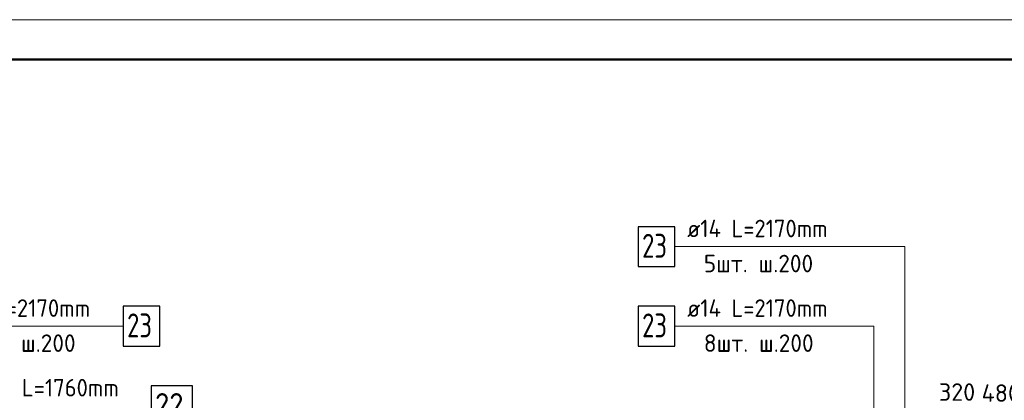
# Model space of a CAD drawing. Header units: millimetres. Extents: x 40580 to 1930067, y -240640 to 81020.
# Tile 118 of 256: x 477735 to 490107, y -203045 to -198264. Entities that reach past the tile are written whole.
import ezdxf

# ---------------------------------------------------------------- set-up
doc = ezdxf.new("R2010")
doc.units = ezdxf.units.MM
for name, color, linetype, lineweight in [('Standard', 7, 'Continuous', 25), ('ДОП Верх по У', 7, 'Continuous', 25), ('Позиционная метка номер позиции', 7, 'Continuous', 13)]:
    doc.layers.add(name, color=color, linetype=linetype, lineweight=lineweight)
doc.styles.add('ISOCPEUR', font='isocpeur.ttf')

msp = doc.modelspace()

# ---------------------------------------------------------------- linework, layer by layer
at = {"layer": 'Standard', "color": 7, "linetype": 'Continuous', "lineweight": 13, "transparency": 33554687}
msp.add_lwpolyline([(454246.8, -240263.9), (513646.8, -240263.9), (513646.8, -198263.9), (454246.8, -198263.9), (454246.8, -240263.9)], close=True, dxfattribs=at)
at = {"layer": 'Standard', "color": 7, "linetype": 'Continuous', "lineweight": 50, "transparency": 33554687}
msp.add_lwpolyline([(456246.8, -198763.9), (513146.8, -198763.9), (513146.8, -239763.9), (456246.8, -239763.9), (456246.8, -198763.9)], close=True, dxfattribs=at)
at = {"layer": 'ДОП Верх по У', "color": 7, "linetype": 'Continuous', "lineweight": 13, "transparency": 33554687}
for p, q in [((486102.1, -201113.9), (488166.1, -201113.9)), ((476835.1, -202113.9), (478899.1, -202113.9)), ((486102.1, -202113.9), (488166.1, -202113.9))]:
    msp.add_line(p, q, dxfattribs=at)
at = {"layer": 'ДОП Верх по У', "color": 7, "linetype": 'Continuous', "lineweight": 25, "transparency": 33554687}
for points in [[(485506.1, -201363.9), (485966.1, -201363.9), (485966.1, -200863.9), (485506.1, -200863.9), (485506.1, -201363.9)], [(479035.1, -202363.8), (479495.1, -202363.8), (479495.1, -201863.8), (479035.1, -201863.8), (479035.1, -202363.8)], [(485506.1, -202363.8), (485966.1, -202363.8), (485966.1, -201863.8), (485506.1, -201863.8), (485506.1, -202363.8)], [(479387, -203363.8), (479907, -203363.8), (479907, -202863.8), (479387, -202863.8), (479387, -203363.8)]]:
    msp.add_lwpolyline(points, dxfattribs=at)
at = {"layer": 'Позиционная метка номер позиции', "color": 7, "linetype": 'Continuous', "lineweight": 13, "transparency": 33554687}
for points in [[(489166.8, -204831.9), (488855.7, -204520.7), (488855.7, -201113.9), (485966.1, -201113.9)], [(475806.8, -204831.9), (476535.1, -204103.5), (476535.1, -202113.9), (479035.1, -202113.9)], [(489236.8, -206444.9), (488466.1, -205674.1), (488466.1, -202113.9), (485966.1, -202113.9)]]:
    msp.add_lwpolyline(points, dxfattribs=at)

# ---------------------------------------------------------------- texts
at = {"layer": 'Standard', "color": 7, "linetype": 'Continuous', "lineweight": 25, "transparency": 33554687, "char_height": 220, "attachment_point": 7, "style": 'ISOCPEUR'}
for s, insert, width in [('320', (489285, -203050.9), 516.39), ('480', (489821.8, -203063.8), 531.96)]:
    msp.add_mtext(s, dxfattribs=dict(at, insert=insert, width=width))
at = {"layer": 'ДОП Верх по У', "color": 7, "linetype": 'Continuous', "lineweight": 13, "transparency": 33554687, "attachment_point": 7, "style": 'ISOCPEUR'}
for s, insert, char_height, width in [('\\W0.94;ø14 L=2170mm ', (486122.1, -200996.5), 220, 2126.501), ('{\\W0.7500;23}', (485556.1, -201253.9), 300, 472.272), ('\\W0.97;5шт. ш.200 ', (486331.1, -201436.5), 220, 1712.324), ('\\W0.94;ø14 L=2170mm ', (476855.1, -201996.5), 220, 2126.494), ('\\W0.94;ø14 L=2170mm ', (486122.1, -201996.5), 220, 2126.501), ('{\\W0.7500;23}', (479085.1, -202253.9), 300, 472.272), ('{\\W0.7500;23}', (485556.1, -202253.9), 300, 472.272), ('\\W0.97;5шт. ш.200 ', (477064.1, -202436.5), 220, 1712.337), ('\\W0.97;8шт. ш.200 ', (486331.1, -202436.5), 220, 1712.324), ('\\W0.94;ø14 L=1760mm ', (477207, -202996.5), 220, 2126.494), ('\\W0.87;22', (479437, -203253.9), 300, 550.803)]:
    msp.add_mtext(s, dxfattribs=dict(at, insert=insert, char_height=char_height, width=width))

doc.saveas('drawing.dxf')
